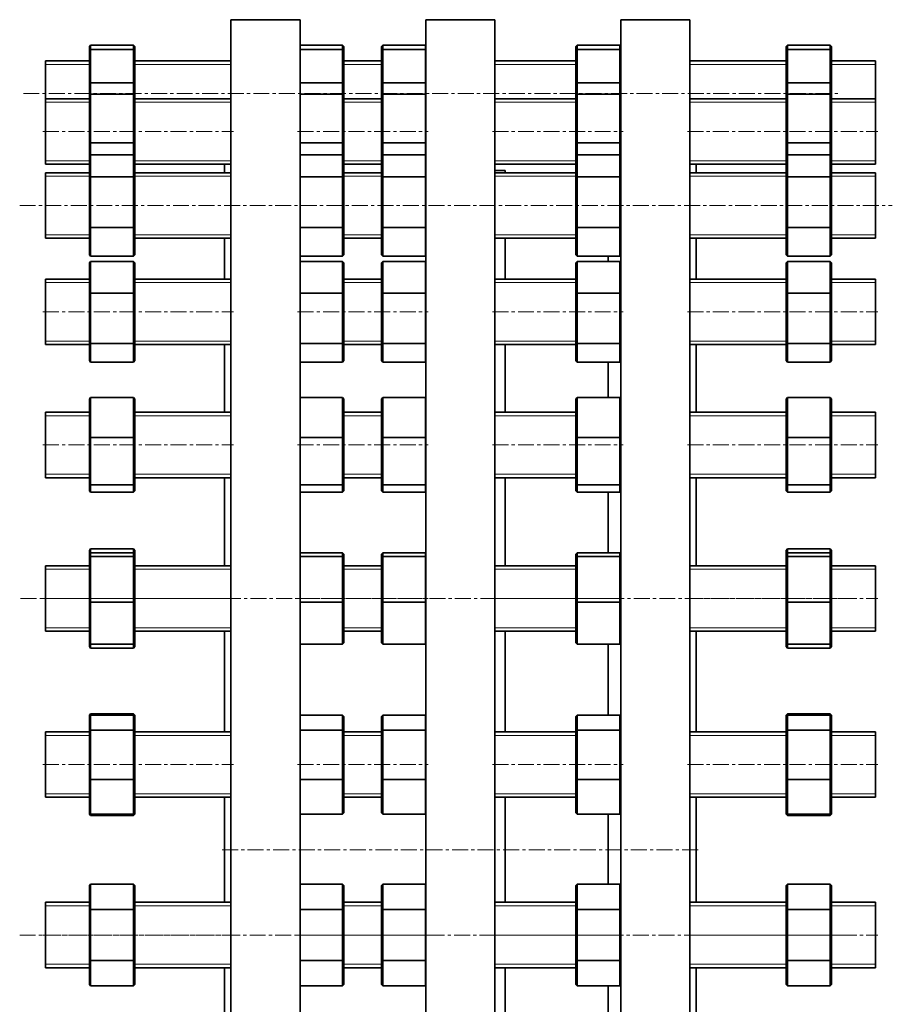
# Model space of a CAD drawing. Header units: millimetres. Extents: x -560 to 1663, y 1 to 1468.
# Tile 2 of 3: x -560 to 134, y 685 to 1468. Entities that reach past the tile are written whole.
import ezdxf

# ---------------------------------------------------------------- set-up
doc = ezdxf.new("R2010")
doc.units = ezdxf.units.MM
doc.linetypes.add('CENTERX2', pattern=[20.32, 12.7, -2.54, 2.54, -2.54])
doc.layers.add('NOTE', color=7, linetype='Continuous')

msp = doc.modelspace()

# ---------------------------------------------------------------- linework, layer by layer
at = {"color": 7, "linetype": 'Continuous', "lineweight": 35}
for p, q in [((-336.8, 1467.74), (-391.8, 1467.74)), ((-391.8, 807.74), (-391.8, 1467.74)), ((-336.8, 807.74), (-336.8, 1467.74)), ((-181.8, 1467.74), (-236.8, 1467.74)), ((-236.8, 807.74), (-236.8, 1467.74)), ((-181.8, 807.74), (-181.8, 1467.74)), ((-26.8, 1467.74), (-81.8, 1467.74)), ((-81.8, 807.74), (-81.8, 1467.74)), ((-26.8, 807.74), (-26.8, 1467.74)), ((-504.3, 1446.45), (-503.3, 1447.56)), ((-504.3, 1442.94), (-504.3, 1446.45)), ((-504.3, 1442.94), (-503.3, 1443.94)), ((-504.3, 1416.31), (-504.3, 1442.94)), ((-503.3, 1447.56), (-503.3, 1443.94)), ((-469.3, 1447.56), (-503.3, 1447.56)), ((-503.3, 1443.94), (-503.3, 1417.41)), ((-469.3, 1443.94), (-503.3, 1443.94)), ((-469.3, 1443.94), (-469.3, 1447.56)), ((-469.3, 1447.56), (-468.3, 1446.45)), ((-469.3, 1417.41), (-469.3, 1443.94)), ((-469.3, 1443.94), (-468.3, 1442.94)), ((-468.3, 1446.45), (-468.3, 1442.94)), ((-468.3, 1442.94), (-468.3, 1416.31)), ((-302.99, 1447.56), (-336.8, 1447.56)), ((-302.99, 1443.94), (-336.8, 1443.94)), ((-302.99, 1443.94), (-302.99, 1447.56)), ((-302.99, 1447.56), (-301.99, 1446.45)), ((-302.99, 1417.41), (-302.99, 1443.94)), ((-302.99, 1443.94), (-301.99, 1442.94)), ((-301.99, 1446.45), (-301.99, 1442.94)), ((-301.99, 1442.94), (-301.99, 1416.31)), ((-272.08, 1446.45), (-271.08, 1447.56)), ((-272.08, 1442.94), (-272.08, 1446.45)), ((-272.08, 1442.94), (-271.08, 1443.94)), ((-272.08, 1416.31), (-272.08, 1442.94)), ((-271.08, 1447.56), (-271.08, 1443.94)), ((-237.08, 1447.56), (-271.08, 1447.56)), ((-271.08, 1443.94), (-271.08, 1417.41)), ((-237.08, 1443.94), (-271.08, 1443.94)), ((-237.08, 1443.94), (-237.08, 1447.56)), ((-237.08, 1447.56), (-236.8, 1447.24)), ((-237.08, 1417.41), (-237.08, 1443.94)), ((-237.08, 1443.94), (-236.8, 1443.65)), ((-117.52, 1446.45), (-116.52, 1447.56)), ((-117.52, 1442.94), (-117.52, 1446.45)), ((-117.52, 1442.94), (-116.52, 1443.94)), ((-117.52, 1416.31), (-117.52, 1442.94)), ((-116.52, 1447.56), (-116.52, 1443.94)), ((-82.52, 1447.56), (-116.52, 1447.56)), ((-116.52, 1443.94), (-116.52, 1417.41)), ((-82.52, 1443.94), (-116.52, 1443.94)), ((-82.52, 1443.94), (-82.52, 1447.56)), ((-82.52, 1447.56), (-81.8, 1446.76)), ((-82.52, 1417.41), (-82.52, 1443.94)), ((-82.52, 1443.94), (-81.8, 1443.22)), ((49.7, 1446.45), (50.7, 1447.56)), ((49.7, 1442.94), (49.7, 1446.45)), ((49.7, 1442.94), (50.7, 1443.94)), ((49.7, 1416.31), (49.7, 1442.94)), ((50.7, 1447.56), (50.7, 1443.94)), ((84.7, 1447.56), (50.7, 1447.56)), ((50.7, 1443.94), (50.7, 1417.41)), ((84.7, 1443.94), (50.7, 1443.94)), ((84.7, 1443.94), (84.7, 1447.56)), ((84.7, 1447.56), (85.7, 1446.45)), ((84.7, 1417.41), (84.7, 1443.94)), ((84.7, 1443.94), (85.7, 1442.94)), ((85.7, 1446.45), (85.7, 1442.94)), ((85.7, 1442.94), (85.7, 1416.31)), ((-504.3, 1434.94), (-539.3, 1434.94)), ((-539.3, 1408.94), (-539.3, 1434.94)), ((-391.8, 1434.94), (-468.3, 1434.94)), ((-272.08, 1434.94), (-301.99, 1434.94)), ((-117.52, 1434.94), (-181.8, 1434.94)), ((49.7, 1434.94), (-26.8, 1434.94)), ((120.7, 1434.94), (85.7, 1434.94)), ((120.7, 1408.94), (120.7, 1434.94)), ((-504.3, 1416.31), (-503.3, 1417.41)), ((-503.3, 1417.41), (-503.3, 1408.42)), ((-469.3, 1417.41), (-503.3, 1417.41)), ((-469.3, 1408.42), (-469.3, 1417.41)), ((-469.3, 1417.41), (-468.3, 1416.31)), ((-302.99, 1417.41), (-336.8, 1417.41)), ((-302.99, 1408.42), (-302.99, 1417.41)), ((-302.99, 1417.41), (-301.99, 1416.31)), ((-272.08, 1416.31), (-271.08, 1417.41)), ((-271.08, 1417.41), (-271.08, 1408.42)), ((-237.08, 1417.41), (-271.08, 1417.41)), ((-237.08, 1408.42), (-237.08, 1417.41)), ((-237.08, 1417.41), (-236.8, 1417.1)), ((-117.52, 1416.31), (-116.52, 1417.41)), ((-116.52, 1417.41), (-116.52, 1408.42)), ((-82.52, 1417.41), (-116.52, 1417.41)), ((-82.52, 1408.42), (-82.52, 1417.41)), ((-82.52, 1417.41), (-81.8, 1416.61)), ((49.7, 1416.31), (50.7, 1417.41)), ((50.7, 1417.41), (50.7, 1408.42)), ((84.7, 1417.41), (50.7, 1417.41)), ((84.7, 1408.42), (84.7, 1417.41)), ((84.7, 1417.41), (85.7, 1416.31)), ((-504.3, 1407.57), (-504.3, 1416.31)), ((-468.3, 1416.31), (-468.3, 1407.57)), ((-301.99, 1416.31), (-301.99, 1407.57)), ((-272.08, 1407.57), (-272.08, 1416.31)), ((-117.52, 1407.57), (-117.52, 1416.31)), ((49.7, 1407.57), (49.7, 1416.31)), ((85.7, 1416.31), (85.7, 1407.57)), ((-539.3, 1404.79), (-539.3, 1408.94)), ((-504.3, 1404.79), (-539.3, 1404.79)), ((-539.3, 1373.01), (-539.3, 1404.79)), ((-504.3, 1407.57), (-503.3, 1408.42)), ((-504.3, 1370.06), (-504.3, 1407.57)), ((-503.3, 1408.42), (-503.3, 1369.8)), ((-469.3, 1408.42), (-503.3, 1408.42)), ((-469.3, 1369.8), (-469.3, 1408.42)), ((-469.3, 1408.42), (-468.3, 1407.57)), ((-468.3, 1407.57), (-468.3, 1370.06)), ((-391.8, 1404.79), (-468.3, 1404.79)), ((-302.99, 1408.42), (-336.8, 1408.42)), ((-302.99, 1369.8), (-302.99, 1408.42)), ((-302.99, 1408.42), (-301.99, 1407.57)), ((-301.99, 1407.57), (-301.99, 1370.06)), ((-272.08, 1404.79), (-301.99, 1404.79)), ((-272.08, 1407.57), (-271.08, 1408.42)), ((-272.08, 1370.06), (-272.08, 1407.57)), ((-271.08, 1408.42), (-271.08, 1369.8)), ((-237.08, 1408.42), (-271.08, 1408.42)), ((-237.08, 1369.8), (-237.08, 1408.42)), ((-237.08, 1408.42), (-236.8, 1408.18)), ((-117.52, 1404.79), (-181.8, 1404.79)), ((-117.52, 1407.57), (-116.52, 1408.42)), ((-117.52, 1370.06), (-117.52, 1407.57)), ((-116.52, 1408.42), (-116.52, 1369.8)), ((-82.52, 1408.42), (-116.52, 1408.42)), ((-82.52, 1369.8), (-82.52, 1408.42)), ((-82.52, 1408.42), (-81.8, 1407.81)), ((49.7, 1404.79), (-26.8, 1404.79)), ((49.7, 1407.57), (50.7, 1408.42)), ((49.7, 1370.06), (49.7, 1407.57)), ((50.7, 1408.42), (50.7, 1369.8)), ((84.7, 1408.42), (50.7, 1408.42)), ((84.7, 1369.8), (84.7, 1408.42)), ((84.7, 1408.42), (85.7, 1407.57)), ((85.7, 1407.57), (85.7, 1370.06)), ((120.7, 1404.79), (85.7, 1404.79)), ((120.7, 1404.79), (120.7, 1408.94)), ((120.7, 1373.01), (120.7, 1404.79)), ((-539.3, 1352.79), (-539.3, 1373.01)), ((-503.3, 1369.8), (-504.3, 1370.06)), ((-504.3, 1359.16), (-504.3, 1370.06)), ((-469.3, 1369.8), (-468.3, 1370.06)), ((-468.3, 1370.06), (-468.3, 1359.16)), ((-302.99, 1369.8), (-301.99, 1370.06)), ((-301.99, 1370.06), (-301.99, 1359.16)), ((-272.08, 1359.16), (-272.08, 1370.06)), ((-271.08, 1369.8), (-272.08, 1370.06)), ((-117.52, 1359.16), (-117.52, 1370.06)), ((-116.52, 1369.8), (-117.52, 1370.06)), ((-82.52, 1369.8), (-81.8, 1369.98)), ((49.7, 1359.16), (49.7, 1370.06)), ((50.7, 1369.8), (49.7, 1370.06)), ((84.7, 1369.8), (85.7, 1370.06)), ((85.7, 1370.06), (85.7, 1359.16)), ((120.7, 1352.79), (120.7, 1373.01)), ((-469.3, 1369.8), (-503.3, 1369.8)), ((-503.3, 1369.8), (-503.3, 1360.31)), ((-469.3, 1360.31), (-469.3, 1369.8)), ((-302.99, 1369.8), (-336.8, 1369.8)), ((-302.99, 1360.31), (-302.99, 1369.8)), ((-271.08, 1369.8), (-271.08, 1360.31)), ((-237.08, 1369.8), (-271.08, 1369.8)), ((-237.08, 1369.8), (-236.8, 1369.87)), ((-237.08, 1360.31), (-237.08, 1369.8)), ((-116.52, 1369.8), (-116.52, 1360.31)), ((-82.52, 1369.8), (-116.52, 1369.8)), ((-82.52, 1360.31), (-82.52, 1369.8)), ((84.7, 1369.8), (50.7, 1369.8)), ((50.7, 1369.8), (50.7, 1360.31)), ((84.7, 1360.31), (84.7, 1369.8)), ((-504.3, 1359.16), (-503.3, 1360.31)), ((-504.3, 1342.13), (-504.3, 1359.16)), ((-503.3, 1360.31), (-503.3, 1342.78)), ((-469.3, 1360.31), (-503.3, 1360.31)), ((-469.3, 1342.78), (-469.3, 1360.31)), ((-469.3, 1360.31), (-468.3, 1359.16)), ((-468.3, 1359.16), (-468.3, 1342.13)), ((-302.99, 1360.31), (-336.8, 1360.31)), ((-302.99, 1342.78), (-302.99, 1360.31)), ((-302.99, 1360.31), (-301.99, 1359.16)), ((-301.99, 1359.16), (-301.99, 1342.13)), ((-272.08, 1359.16), (-271.08, 1360.31)), ((-272.08, 1342.13), (-272.08, 1359.16)), ((-271.08, 1360.31), (-271.08, 1342.78)), ((-237.08, 1360.31), (-271.08, 1360.31)), ((-237.08, 1342.78), (-237.08, 1360.31)), ((-237.08, 1360.31), (-236.8, 1359.98)), ((-117.52, 1359.16), (-116.52, 1360.31)), ((-117.52, 1342.13), (-117.52, 1359.16)), ((-116.52, 1360.31), (-116.52, 1342.78)), ((-82.52, 1360.31), (-116.52, 1360.31)), ((-82.52, 1342.78), (-82.52, 1360.31)), ((-82.52, 1360.31), (-81.8, 1359.48)), ((49.7, 1359.16), (50.7, 1360.31)), ((49.7, 1342.13), (49.7, 1359.16)), ((50.7, 1360.31), (50.7, 1342.78)), ((84.7, 1360.31), (50.7, 1360.31)), ((84.7, 1342.78), (84.7, 1360.31)), ((84.7, 1360.31), (85.7, 1359.16)), ((85.7, 1359.16), (85.7, 1342.13)), ((-539.3, 1352.79), (-504.3, 1352.79)), ((-468.3, 1352.79), (-391.8, 1352.79)), ((-396.8, 1346.01), (-396.8, 1352.79)), ((-301.99, 1352.79), (-272.08, 1352.79)), ((-181.8, 1352.79), (-117.52, 1352.79)), ((-173.8, 1347.74), (-181.8, 1347.74)), ((-173.8, 1346.01), (-173.8, 1347.74)), ((-26.8, 1352.79), (49.7, 1352.79)), ((-21.8, 1346.01), (-21.8, 1352.79)), ((85.7, 1352.79), (120.7, 1352.79)), ((-504.3, 1346.01), (-539.3, 1346.01)), ((-539.3, 1308.73), (-539.3, 1346.01)), ((-504.3, 1342.13), (-503.3, 1342.78)), ((-504.3, 1302.98), (-504.3, 1342.13)), ((-503.3, 1342.78), (-503.3, 1302.47)), ((-469.3, 1342.78), (-503.3, 1342.78)), ((-469.3, 1302.47), (-469.3, 1342.78)), ((-469.3, 1342.78), (-468.3, 1342.13)), ((-391.8, 1346.01), (-468.3, 1346.01)), ((-468.3, 1342.13), (-468.3, 1302.98)), ((-302.99, 1342.78), (-336.8, 1342.78)), ((-302.99, 1302.47), (-302.99, 1342.78)), ((-302.99, 1342.78), (-301.99, 1342.13)), ((-272.08, 1346.01), (-301.99, 1346.01)), ((-301.99, 1342.13), (-301.99, 1302.98)), ((-272.08, 1342.13), (-271.08, 1342.78)), ((-272.08, 1302.98), (-272.08, 1342.13)), ((-271.08, 1342.78), (-271.08, 1302.47)), ((-237.08, 1342.78), (-271.08, 1342.78)), ((-237.08, 1302.47), (-237.08, 1342.78)), ((-237.08, 1342.78), (-236.8, 1342.59)), ((-117.52, 1346.01), (-181.8, 1346.01)), ((-117.52, 1342.13), (-116.52, 1342.78)), ((-117.52, 1302.98), (-117.52, 1342.13)), ((-116.52, 1342.78), (-116.52, 1302.47)), ((-82.52, 1342.78), (-116.52, 1342.78)), ((-82.52, 1302.47), (-82.52, 1342.78)), ((-82.52, 1342.78), (-81.8, 1342.31)), ((49.7, 1346.01), (-26.8, 1346.01)), ((49.7, 1342.13), (50.7, 1342.78)), ((49.7, 1302.98), (49.7, 1342.13)), ((50.7, 1342.78), (50.7, 1302.47)), ((84.7, 1342.78), (50.7, 1342.78)), ((84.7, 1302.47), (84.7, 1342.78)), ((84.7, 1342.78), (85.7, 1342.13)), ((120.7, 1346.01), (85.7, 1346.01)), ((85.7, 1342.13), (85.7, 1302.98)), ((120.7, 1308.73), (120.7, 1346.01)), ((-539.3, 1294.01), (-539.3, 1308.73)), ((120.7, 1294.01), (120.7, 1308.73)), ((-504.3, 1280.86), (-504.3, 1302.98)), ((-503.3, 1302.47), (-504.3, 1302.98)), ((-503.3, 1302.47), (-503.3, 1279.71)), ((-469.3, 1302.47), (-503.3, 1302.47)), ((-469.3, 1302.47), (-468.3, 1302.98)), ((-469.3, 1279.71), (-469.3, 1302.47)), ((-468.3, 1302.98), (-468.3, 1280.86)), ((-302.99, 1302.47), (-336.8, 1302.47)), ((-302.99, 1302.47), (-301.99, 1302.98)), ((-302.99, 1279.71), (-302.99, 1302.47)), ((-301.99, 1302.98), (-301.99, 1280.86)), ((-272.08, 1280.86), (-272.08, 1302.98)), ((-271.08, 1302.47), (-272.08, 1302.98)), ((-271.08, 1302.47), (-271.08, 1279.71)), ((-237.08, 1302.47), (-271.08, 1302.47)), ((-237.08, 1302.47), (-236.8, 1302.62)), ((-237.08, 1279.71), (-237.08, 1302.47)), ((-117.52, 1280.86), (-117.52, 1302.98)), ((-116.52, 1302.47), (-117.52, 1302.98)), ((-116.52, 1302.47), (-116.52, 1279.71)), ((-82.52, 1302.47), (-116.52, 1302.47)), ((-82.52, 1302.47), (-81.8, 1302.84)), ((-82.52, 1279.71), (-82.52, 1302.47)), ((49.7, 1280.86), (49.7, 1302.98)), ((50.7, 1302.47), (49.7, 1302.98)), ((50.7, 1302.47), (50.7, 1279.71)), ((84.7, 1302.47), (50.7, 1302.47)), ((84.7, 1302.47), (85.7, 1302.98)), ((84.7, 1279.71), (84.7, 1302.47)), ((85.7, 1302.98), (85.7, 1280.86)), ((-539.3, 1294.01), (-504.3, 1294.01)), ((-468.3, 1294.01), (-391.8, 1294.01)), ((-396.8, 1261.54), (-396.8, 1294.01)), ((-301.99, 1294.01), (-272.08, 1294.01)), ((-181.8, 1294.01), (-117.52, 1294.01)), ((-173.8, 1261.54), (-173.8, 1294.01)), ((-26.8, 1294.01), (49.7, 1294.01)), ((-21.8, 1261.54), (-21.8, 1294.01)), ((85.7, 1294.01), (120.7, 1294.01)), ((-503.3, 1279.71), (-504.3, 1280.86)), ((-469.3, 1279.71), (-503.3, 1279.71)), ((-468.3, 1280.86), (-469.3, 1279.71)), ((-302.99, 1279.71), (-336.8, 1279.71)), ((-301.99, 1280.86), (-302.99, 1279.71)), ((-271.08, 1279.71), (-272.08, 1280.86)), ((-237.08, 1279.71), (-271.08, 1279.71)), ((-236.8, 1280.04), (-237.08, 1279.71)), ((-116.52, 1279.71), (-117.52, 1280.86)), ((-82.52, 1279.71), (-116.52, 1279.71)), ((-91.8, 1275.5), (-91.8, 1279.71)), ((-81.8, 1280.54), (-82.52, 1279.71)), ((50.7, 1279.71), (49.7, 1280.86)), ((84.7, 1279.71), (50.7, 1279.71)), ((85.7, 1280.86), (84.7, 1279.71)), ((-504.3, 1274.36), (-503.3, 1275.5)), ((-504.3, 1249.88), (-504.3, 1274.36)), ((-503.3, 1275.5), (-503.3, 1250.31)), ((-469.3, 1275.5), (-503.3, 1275.5)), ((-469.3, 1250.31), (-469.3, 1275.5)), ((-469.3, 1275.5), (-468.3, 1274.36)), ((-468.3, 1274.36), (-468.3, 1249.88)), ((-302.99, 1275.5), (-336.8, 1275.5)), ((-302.99, 1250.31), (-302.99, 1275.5)), ((-302.99, 1275.5), (-301.99, 1274.36)), ((-301.99, 1274.36), (-301.99, 1249.88)), ((-272.08, 1274.36), (-271.08, 1275.5)), ((-272.08, 1249.88), (-272.08, 1274.36)), ((-271.08, 1275.5), (-271.08, 1250.31)), ((-237.08, 1275.5), (-271.08, 1275.5)), ((-237.08, 1250.31), (-237.08, 1275.5)), ((-237.08, 1275.5), (-236.8, 1275.18)), ((-117.52, 1274.36), (-116.52, 1275.5)), ((-117.52, 1249.88), (-117.52, 1274.36)), ((-116.52, 1275.5), (-116.52, 1250.31)), ((-82.52, 1275.5), (-116.52, 1275.5)), ((-82.52, 1250.31), (-82.52, 1275.5)), ((-82.52, 1275.5), (-81.8, 1274.68)), ((49.7, 1274.36), (50.7, 1275.5)), ((49.7, 1249.88), (49.7, 1274.36)), ((50.7, 1275.5), (50.7, 1250.31)), ((84.7, 1275.5), (50.7, 1275.5)), ((84.7, 1250.31), (84.7, 1275.5)), ((84.7, 1275.5), (85.7, 1274.36)), ((85.7, 1274.36), (85.7, 1249.88)), ((-504.3, 1261.54), (-539.3, 1261.54)), ((-539.3, 1219.33), (-539.3, 1261.54)), ((-391.8, 1261.54), (-468.3, 1261.54)), ((-272.08, 1261.54), (-301.99, 1261.54)), ((-117.52, 1261.54), (-181.8, 1261.54)), ((49.7, 1261.54), (-26.8, 1261.54)), ((120.7, 1261.54), (85.7, 1261.54)), ((120.7, 1219.33), (120.7, 1261.54)), ((-504.3, 1249.88), (-503.3, 1250.31)), ((-504.3, 1211.06), (-504.3, 1249.88)), ((-503.3, 1250.31), (-503.3, 1210.34)), ((-469.3, 1250.31), (-503.3, 1250.31)), ((-469.3, 1250.31), (-468.3, 1249.88)), ((-469.3, 1210.34), (-469.3, 1250.31)), ((-468.3, 1249.88), (-468.3, 1211.06)), ((-302.99, 1250.31), (-336.8, 1250.31)), ((-302.99, 1210.34), (-302.99, 1250.31)), ((-302.99, 1250.31), (-301.99, 1249.88)), ((-301.99, 1249.88), (-301.99, 1211.06)), ((-272.08, 1249.88), (-271.08, 1250.31)), ((-272.08, 1211.06), (-272.08, 1249.88)), ((-271.08, 1250.31), (-271.08, 1210.34)), ((-237.08, 1250.31), (-271.08, 1250.31)), ((-237.08, 1210.34), (-237.08, 1250.31)), ((-237.08, 1250.31), (-236.8, 1250.19)), ((-117.52, 1249.88), (-116.52, 1250.31)), ((-117.52, 1211.06), (-117.52, 1249.88)), ((-116.52, 1250.31), (-116.52, 1210.34)), ((-82.52, 1250.31), (-116.52, 1250.31)), ((-82.52, 1210.34), (-82.52, 1250.31)), ((-82.52, 1250.31), (-81.8, 1250)), ((49.7, 1249.88), (50.7, 1250.31)), ((49.7, 1211.06), (49.7, 1249.88)), ((50.7, 1250.31), (50.7, 1210.34)), ((84.7, 1250.31), (50.7, 1250.31)), ((84.7, 1210.34), (84.7, 1250.31)), ((84.7, 1250.31), (85.7, 1249.88)), ((85.7, 1249.88), (85.7, 1211.06)), ((-539.3, 1209.54), (-539.3, 1219.33)), ((120.7, 1209.54), (120.7, 1219.33)), ((-539.3, 1209.54), (-504.3, 1209.54)), ((-503.3, 1210.34), (-504.3, 1211.06)), ((-504.3, 1196.72), (-504.3, 1211.06)), ((-469.3, 1210.34), (-503.3, 1210.34)), ((-503.3, 1210.34), (-503.3, 1195.58)), ((-469.3, 1210.34), (-468.3, 1211.06)), ((-469.3, 1195.58), (-469.3, 1210.34)), ((-468.3, 1211.06), (-468.3, 1196.72)), ((-468.3, 1209.54), (-391.8, 1209.54)), ((-396.8, 1155.62), (-396.8, 1209.54)), ((-302.99, 1210.34), (-336.8, 1210.34)), ((-302.99, 1210.34), (-301.99, 1211.06)), ((-302.99, 1195.58), (-302.99, 1210.34)), ((-301.99, 1211.06), (-301.99, 1196.72)), ((-301.99, 1209.54), (-272.08, 1209.54)), ((-271.08, 1210.34), (-272.08, 1211.06)), ((-272.08, 1196.72), (-272.08, 1211.06)), ((-237.08, 1210.34), (-271.08, 1210.34)), ((-271.08, 1210.34), (-271.08, 1195.58)), ((-237.08, 1210.34), (-236.8, 1210.55)), ((-237.08, 1195.58), (-237.08, 1210.34)), ((-181.8, 1209.54), (-117.52, 1209.54)), ((-173.8, 1155.62), (-173.8, 1209.54)), ((-116.52, 1210.34), (-117.52, 1211.06)), ((-117.52, 1196.72), (-117.52, 1211.06)), ((-82.52, 1210.34), (-116.52, 1210.34)), ((-116.52, 1210.34), (-116.52, 1195.58)), ((-82.52, 1210.34), (-81.8, 1210.86)), ((-82.52, 1195.58), (-82.52, 1210.34)), ((-26.8, 1209.54), (49.7, 1209.54)), ((-21.8, 1155.62), (-21.8, 1209.54)), ((50.7, 1210.34), (49.7, 1211.06)), ((49.7, 1196.72), (49.7, 1211.06)), ((84.7, 1210.34), (50.7, 1210.34)), ((50.7, 1210.34), (50.7, 1195.58)), ((84.7, 1210.34), (85.7, 1211.06)), ((84.7, 1195.58), (84.7, 1210.34)), ((85.7, 1211.06), (85.7, 1196.72)), ((85.7, 1209.54), (120.7, 1209.54)), ((-503.3, 1195.58), (-504.3, 1196.72)), ((-469.3, 1195.58), (-503.3, 1195.58)), ((-468.3, 1196.72), (-469.3, 1195.58)), ((-302.99, 1195.58), (-336.8, 1195.58)), ((-301.99, 1196.72), (-302.99, 1195.58)), ((-271.08, 1195.58), (-272.08, 1196.72)), ((-237.08, 1195.58), (-271.08, 1195.58)), ((-236.8, 1195.9), (-237.08, 1195.58)), ((-116.52, 1195.58), (-117.52, 1196.72)), ((-82.52, 1195.58), (-116.52, 1195.58)), ((-91.8, 1167.24), (-91.8, 1195.58)), ((-81.8, 1196.4), (-82.52, 1195.58)), ((50.7, 1195.58), (49.7, 1196.72)), ((84.7, 1195.58), (50.7, 1195.58)), ((85.7, 1196.72), (84.7, 1195.58)), ((-504.3, 1166.17), (-503.3, 1167.24)), ((-503.3, 1167.24), (-503.3, 1135.64)), ((-469.3, 1167.24), (-503.3, 1167.24)), ((-469.3, 1135.64), (-469.3, 1167.24)), ((-469.3, 1167.24), (-468.3, 1166.17)), ((-302.99, 1167.24), (-336.8, 1167.24)), ((-302.99, 1135.64), (-302.99, 1167.24)), ((-302.99, 1167.24), (-301.99, 1166.17)), ((-272.08, 1166.17), (-271.08, 1167.24)), ((-271.08, 1167.24), (-271.08, 1135.64)), ((-237.08, 1167.24), (-271.08, 1167.24)), ((-237.08, 1135.64), (-237.08, 1167.24)), ((-237.08, 1167.24), (-236.8, 1166.94)), ((-117.52, 1166.17), (-116.52, 1167.24)), ((-116.52, 1167.24), (-116.52, 1135.64)), ((-82.52, 1167.24), (-116.52, 1167.24)), ((-82.52, 1135.64), (-82.52, 1167.24)), ((-82.52, 1167.24), (-81.8, 1166.47)), ((49.7, 1166.17), (50.7, 1167.24)), ((50.7, 1167.24), (50.7, 1135.64)), ((84.7, 1167.24), (50.7, 1167.24)), ((84.7, 1135.64), (84.7, 1167.24)), ((84.7, 1167.24), (85.7, 1166.17)), ((-504.3, 1135.47), (-504.3, 1166.17)), ((-468.3, 1166.17), (-468.3, 1135.47)), ((-301.99, 1166.17), (-301.99, 1135.47)), ((-272.08, 1135.47), (-272.08, 1166.17)), ((-117.52, 1135.47), (-117.52, 1166.17)), ((49.7, 1135.47), (49.7, 1166.17)), ((85.7, 1166.17), (85.7, 1135.47)), ((-504.3, 1155.62), (-539.3, 1155.62)), ((-539.3, 1109.29), (-539.3, 1155.62)), ((-391.8, 1155.62), (-468.3, 1155.62)), ((-272.08, 1155.62), (-301.99, 1155.62)), ((-117.52, 1155.62), (-181.8, 1155.62)), ((49.7, 1155.62), (-26.8, 1155.62)), ((120.7, 1155.62), (85.7, 1155.62)), ((120.7, 1109.29), (120.7, 1155.62)), ((-504.3, 1135.47), (-503.3, 1135.64)), ((-504.3, 1098.93), (-504.3, 1135.47)), ((-503.3, 1135.64), (-503.3, 1098.02)), ((-469.3, 1135.64), (-503.3, 1135.64)), ((-469.3, 1098.02), (-469.3, 1135.64)), ((-469.3, 1135.64), (-468.3, 1135.47)), ((-468.3, 1135.47), (-468.3, 1098.93)), ((-302.99, 1135.64), (-336.8, 1135.64)), ((-302.99, 1135.64), (-301.99, 1135.47)), ((-302.99, 1098.02), (-302.99, 1135.64)), ((-301.99, 1135.47), (-301.99, 1098.93)), ((-272.08, 1135.47), (-271.08, 1135.64)), ((-272.08, 1098.93), (-272.08, 1135.47)), ((-271.08, 1135.64), (-271.08, 1098.02)), ((-237.08, 1135.64), (-271.08, 1135.64)), ((-237.08, 1098.02), (-237.08, 1135.64)), ((-237.08, 1135.64), (-236.8, 1135.6)), ((-117.52, 1135.47), (-116.52, 1135.64)), ((-117.52, 1098.93), (-117.52, 1135.47)), ((-116.52, 1135.64), (-116.52, 1098.02)), ((-82.52, 1135.64), (-116.52, 1135.64)), ((-82.52, 1098.02), (-82.52, 1135.64)), ((-82.52, 1135.64), (-81.8, 1135.52)), ((49.7, 1135.47), (50.7, 1135.64)), ((49.7, 1098.93), (49.7, 1135.47)), ((50.7, 1135.64), (50.7, 1098.02)), ((84.7, 1135.64), (50.7, 1135.64)), ((84.7, 1135.64), (85.7, 1135.47)), ((84.7, 1098.02), (84.7, 1135.64)), ((85.7, 1135.47), (85.7, 1098.93)), ((-539.3, 1103.62), (-539.3, 1109.29)), ((120.7, 1103.62), (120.7, 1109.29)), ((-539.3, 1103.62), (-504.3, 1103.62)), ((-503.3, 1098.02), (-504.3, 1098.93)), ((-504.3, 1093.08), (-504.3, 1098.93)), ((-469.3, 1098.02), (-503.3, 1098.02)), ((-503.3, 1098.02), (-503.3, 1092)), ((-469.3, 1098.02), (-468.3, 1098.93)), ((-469.3, 1092), (-469.3, 1098.02)), ((-468.3, 1103.62), (-391.8, 1103.62)), ((-468.3, 1098.93), (-468.3, 1093.08)), ((-396.8, 1033.56), (-396.8, 1103.62)), ((-302.99, 1098.02), (-336.8, 1098.02)), ((-302.99, 1098.02), (-301.99, 1098.93)), ((-302.99, 1092), (-302.99, 1098.02)), ((-301.99, 1103.62), (-272.08, 1103.62)), ((-301.99, 1098.93), (-301.99, 1093.08)), ((-271.08, 1098.02), (-272.08, 1098.93)), ((-272.08, 1093.08), (-272.08, 1098.93)), ((-237.08, 1098.02), (-271.08, 1098.02)), ((-271.08, 1098.02), (-271.08, 1092)), ((-237.08, 1098.02), (-236.8, 1098.28)), ((-237.08, 1092), (-237.08, 1098.02)), ((-181.8, 1103.62), (-117.52, 1103.62)), ((-173.8, 1033.56), (-173.8, 1103.62)), ((-116.52, 1098.02), (-117.52, 1098.93)), ((-117.52, 1093.08), (-117.52, 1098.93)), ((-82.52, 1098.02), (-116.52, 1098.02)), ((-116.52, 1098.02), (-116.52, 1092)), ((-82.52, 1098.02), (-81.8, 1098.68)), ((-82.52, 1092), (-82.52, 1098.02)), ((-26.8, 1103.62), (49.7, 1103.62)), ((-21.8, 1033.56), (-21.8, 1103.62)), ((50.7, 1098.02), (49.7, 1098.93)), ((49.7, 1093.08), (49.7, 1098.93)), ((84.7, 1098.02), (50.7, 1098.02)), ((50.7, 1098.02), (50.7, 1092)), ((84.7, 1098.02), (85.7, 1098.93)), ((84.7, 1092), (84.7, 1098.02)), ((85.7, 1103.62), (120.7, 1103.62)), ((85.7, 1098.93), (85.7, 1093.08)), ((-503.3, 1092), (-504.3, 1093.08)), ((-469.3, 1092), (-503.3, 1092)), ((-468.3, 1093.08), (-469.3, 1092)), ((-302.99, 1092), (-336.8, 1092)), ((-301.99, 1093.08), (-302.99, 1092)), ((-271.08, 1092), (-272.08, 1093.08)), ((-237.08, 1092), (-271.08, 1092)), ((-236.8, 1092.31), (-237.08, 1092)), ((-116.52, 1092), (-117.52, 1093.08)), ((-82.52, 1092), (-116.52, 1092)), ((-91.8, 1043.97), (-91.8, 1092)), ((-81.8, 1092.78), (-82.52, 1092)), ((50.7, 1092), (49.7, 1093.08)), ((84.7, 1092), (50.7, 1092)), ((85.7, 1093.08), (84.7, 1092)), ((-503.3, 1046.96), (-504.3, 1045.84)), ((-504.3, 1042.93), (-504.3, 1045.84)), ((-504.3, 1042.93), (-503.3, 1043.97)), ((-504.3, 1040), (-504.3, 1042.93)), ((-503.3, 1046.96), (-503.3, 1043.97)), ((-469.3, 1046.96), (-503.3, 1046.96)), ((-503.3, 1043.97), (-503.3, 1040.95)), ((-469.3, 1043.97), (-503.3, 1043.97)), ((-469.3, 1043.97), (-469.3, 1046.96)), ((-469.3, 1046.96), (-468.3, 1045.84)), ((-469.3, 1040.95), (-469.3, 1043.97)), ((-468.3, 1042.93), (-469.3, 1043.97)), ((-468.3, 1045.84), (-468.3, 1042.93)), ((-468.3, 1042.93), (-468.3, 1040)), ((-302.99, 1043.97), (-336.8, 1043.97)), ((-302.99, 1040.95), (-302.99, 1043.97)), ((-301.99, 1042.93), (-302.99, 1043.97)), ((-301.99, 1042.93), (-301.99, 1040)), ((-272.08, 1042.93), (-271.08, 1043.97)), ((-272.08, 1040), (-272.08, 1042.93)), ((-271.08, 1043.97), (-271.08, 1040.95)), ((-237.08, 1043.97), (-271.08, 1043.97)), ((-237.08, 1040.95), (-237.08, 1043.97)), ((-236.8, 1043.68), (-237.08, 1043.97)), ((-117.52, 1042.93), (-116.52, 1043.97)), ((-117.52, 1040), (-117.52, 1042.93)), ((-116.52, 1043.97), (-116.52, 1040.95)), ((-82.52, 1043.97), (-116.52, 1043.97)), ((-82.52, 1040.95), (-82.52, 1043.97)), ((-81.8, 1043.22), (-82.52, 1043.97)), ((50.7, 1046.96), (49.7, 1045.84)), ((49.7, 1042.93), (49.7, 1045.84)), ((49.7, 1042.93), (50.7, 1043.97)), ((49.7, 1040), (49.7, 1042.93)), ((50.7, 1046.96), (50.7, 1043.97)), ((84.7, 1046.96), (50.7, 1046.96)), ((50.7, 1043.97), (50.7, 1040.95)), ((84.7, 1043.97), (50.7, 1043.97)), ((84.7, 1043.97), (84.7, 1046.96)), ((84.7, 1046.96), (85.7, 1045.84)), ((84.7, 1040.95), (84.7, 1043.97)), ((85.7, 1042.93), (84.7, 1043.97)), ((85.7, 1045.84), (85.7, 1042.93)), ((85.7, 1042.93), (85.7, 1040)), ((-504.3, 1033.56), (-539.3, 1033.56)), ((-539.3, 984.14), (-539.3, 1033.56)), ((-504.3, 1040), (-503.3, 1040.95)), ((-504.3, 1004.63), (-504.3, 1040)), ((-503.3, 1040.95), (-503.3, 1004.54)), ((-469.3, 1040.95), (-503.3, 1040.95)), ((-469.3, 1004.54), (-469.3, 1040.95)), ((-469.3, 1040.95), (-468.3, 1040)), ((-468.3, 1040), (-468.3, 1004.63)), ((-391.8, 1033.56), (-468.3, 1033.56)), ((-302.99, 1040.95), (-336.8, 1040.95)), ((-302.99, 1004.54), (-302.99, 1040.95)), ((-302.99, 1040.95), (-301.99, 1040)), ((-301.99, 1040), (-301.99, 1004.63)), ((-272.08, 1033.56), (-301.99, 1033.56)), ((-272.08, 1040), (-271.08, 1040.95)), ((-272.08, 1004.63), (-272.08, 1040)), ((-271.08, 1040.95), (-271.08, 1004.54)), ((-237.08, 1040.95), (-271.08, 1040.95)), ((-237.08, 1004.54), (-237.08, 1040.95)), ((-237.08, 1040.95), (-236.8, 1040.68)), ((-117.52, 1033.56), (-181.8, 1033.56)), ((-117.52, 1040), (-116.52, 1040.95)), ((-117.52, 1004.63), (-117.52, 1040)), ((-116.52, 1040.95), (-116.52, 1004.54)), ((-82.52, 1040.95), (-116.52, 1040.95)), ((-82.52, 1004.54), (-82.52, 1040.95)), ((-82.52, 1040.95), (-81.8, 1040.26)), ((49.7, 1033.56), (-26.8, 1033.56)), ((49.7, 1040), (50.7, 1040.95)), ((49.7, 1004.63), (49.7, 1040)), ((50.7, 1040.95), (50.7, 1004.54)), ((84.7, 1040.95), (50.7, 1040.95)), ((84.7, 1004.54), (84.7, 1040.95)), ((84.7, 1040.95), (85.7, 1040)), ((85.7, 1040), (85.7, 1004.63)), ((120.7, 1033.56), (85.7, 1033.56)), ((120.7, 984.14), (120.7, 1033.56)), ((-504.3, 972.19), (-504.3, 1004.63)), ((-504.3, 1004.63), (-503.3, 1004.54)), ((-503.3, 1004.54), (-503.3, 971.15)), ((-469.3, 1004.54), (-503.3, 1004.54)), ((-469.3, 1004.54), (-468.3, 1004.63)), ((-469.3, 971.15), (-469.3, 1004.54)), ((-468.3, 1004.63), (-468.3, 972.19)), ((-302.99, 1004.54), (-336.8, 1004.54)), ((-302.99, 1004.54), (-301.99, 1004.63)), ((-302.99, 971.15), (-302.99, 1004.54)), ((-301.99, 1004.63), (-301.99, 972.19)), ((-272.08, 1004.63), (-271.08, 1004.54)), ((-272.08, 972.19), (-272.08, 1004.63)), ((-271.08, 1004.54), (-271.08, 971.15)), ((-237.08, 1004.54), (-271.08, 1004.54)), ((-237.08, 1004.54), (-236.8, 1004.57)), ((-237.08, 971.15), (-237.08, 1004.54)), ((-117.52, 1004.63), (-116.52, 1004.54)), ((-117.52, 972.19), (-117.52, 1004.63)), ((-82.52, 1004.54), (-116.52, 1004.54)), ((-116.52, 1004.54), (-116.52, 971.15)), ((-82.52, 1004.54), (-81.8, 1004.6)), ((-82.52, 971.15), (-82.52, 1004.54)), ((49.7, 1004.63), (50.7, 1004.54)), ((49.7, 972.19), (49.7, 1004.63)), ((50.7, 1004.54), (50.7, 971.15)), ((84.7, 1004.54), (50.7, 1004.54)), ((84.7, 1004.54), (85.7, 1004.63)), ((84.7, 971.15), (84.7, 1004.54)), ((85.7, 1004.63), (85.7, 972.19)), ((-539.3, 981.56), (-539.3, 984.14)), ((-539.3, 981.56), (-504.3, 981.56)), ((-468.3, 981.56), (-391.8, 981.56)), ((-396.8, 901.48), (-396.8, 981.56)), ((-301.99, 981.56), (-272.08, 981.56)), ((-181.8, 981.56), (-117.52, 981.56)), ((-173.8, 901.48), (-173.8, 981.56)), ((-26.8, 981.56), (49.7, 981.56)), ((-21.8, 901.48), (-21.8, 981.56)), ((85.7, 981.56), (120.7, 981.56)), ((120.7, 981.56), (120.7, 984.14)), ((-504.3, 969.29), (-504.3, 972.19)), ((-503.3, 971.15), (-504.3, 972.19)), ((-503.3, 971.15), (-503.3, 968.16)), ((-469.3, 971.15), (-503.3, 971.15)), ((-469.3, 971.15), (-468.3, 972.19)), ((-469.3, 968.16), (-469.3, 971.15)), ((-468.3, 972.19), (-468.3, 969.29)), ((-302.99, 971.15), (-336.8, 971.15)), ((-302.99, 971.15), (-301.99, 972.19)), ((-271.08, 971.15), (-272.08, 972.19)), ((-237.08, 971.15), (-271.08, 971.15)), ((-237.08, 971.15), (-236.8, 971.45)), ((-116.52, 971.15), (-117.52, 972.19)), ((-82.52, 971.15), (-116.52, 971.15)), ((-91.8, 914.88), (-91.8, 971.15)), ((-82.52, 971.15), (-81.8, 971.9)), ((49.7, 969.29), (49.7, 972.19)), ((50.7, 971.15), (49.7, 972.19)), ((50.7, 971.15), (50.7, 968.16)), ((84.7, 971.15), (50.7, 971.15)), ((84.7, 971.15), (85.7, 972.19)), ((84.7, 968.16), (84.7, 971.15)), ((85.7, 972.19), (85.7, 969.29)), ((-504.3, 969.29), (-503.3, 968.16)), ((-469.3, 968.16), (-503.3, 968.16)), ((-468.3, 969.29), (-469.3, 968.16)), ((49.7, 969.29), (50.7, 968.16)), ((84.7, 968.16), (50.7, 968.16)), ((85.7, 969.29), (84.7, 968.16)), ((-503.3, 915.89), (-504.3, 914.74)), ((-504.3, 913.76), (-503.3, 914.88)), ((-504.3, 913.76), (-504.3, 914.74)), ((-504.3, 902.18), (-504.3, 913.76)), ((-503.3, 915.89), (-503.3, 914.88)), ((-469.3, 915.89), (-503.3, 915.89)), ((-503.3, 914.88), (-503.3, 902.97)), ((-469.3, 914.88), (-503.3, 914.88)), ((-469.3, 914.88), (-469.3, 915.89)), ((-469.3, 915.89), (-468.3, 914.74)), ((-469.3, 902.97), (-469.3, 914.88)), ((-468.3, 913.76), (-469.3, 914.88)), ((-468.3, 914.74), (-468.3, 913.76)), ((-468.3, 913.76), (-468.3, 902.18)), ((-302.99, 914.88), (-336.8, 914.88)), ((-302.99, 902.97), (-302.99, 914.88)), ((-301.99, 913.76), (-302.99, 914.88)), ((-301.99, 913.76), (-301.99, 902.18)), ((-272.08, 913.76), (-271.08, 914.88)), ((-272.08, 902.18), (-272.08, 913.76)), ((-271.08, 914.88), (-271.08, 902.97)), ((-237.08, 914.88), (-271.08, 914.88)), ((-237.08, 902.97), (-237.08, 914.88)), ((-236.8, 914.56), (-237.08, 914.88)), ((-117.52, 913.76), (-116.52, 914.88)), ((-117.52, 902.18), (-117.52, 913.76)), ((-116.52, 914.88), (-116.52, 902.97)), ((-82.52, 914.88), (-116.52, 914.88)), ((-82.52, 902.97), (-82.52, 914.88)), ((-81.8, 914.07), (-82.52, 914.88)), ((50.7, 915.89), (49.7, 914.74)), ((49.7, 913.76), (50.7, 914.88)), ((49.7, 913.76), (49.7, 914.74)), ((49.7, 902.18), (49.7, 913.76)), ((50.7, 915.89), (50.7, 914.88)), ((84.7, 915.89), (50.7, 915.89)), ((50.7, 914.88), (50.7, 902.97)), ((84.7, 914.88), (50.7, 914.88)), ((84.7, 914.88), (84.7, 915.89)), ((84.7, 915.89), (85.7, 914.74)), ((84.7, 902.97), (84.7, 914.88)), ((85.7, 913.76), (84.7, 914.88)), ((85.7, 914.74), (85.7, 913.76)), ((85.7, 913.76), (85.7, 902.18)), ((-504.3, 901.48), (-539.3, 901.48)), ((-539.3, 850.13), (-539.3, 901.48)), ((-504.3, 902.18), (-503.3, 902.97)), ((-504.3, 863.91), (-504.3, 902.18)), ((-503.3, 902.97), (-503.3, 863.57)), ((-469.3, 902.97), (-503.3, 902.97)), ((-469.3, 863.57), (-469.3, 902.97)), ((-469.3, 902.97), (-468.3, 902.18)), ((-468.3, 902.18), (-468.3, 863.91)), ((-391.8, 901.48), (-468.3, 901.48)), ((-302.99, 902.97), (-336.8, 902.97)), ((-302.99, 863.57), (-302.99, 902.97)), ((-302.99, 902.97), (-301.99, 902.18)), ((-301.99, 902.18), (-301.99, 863.91)), ((-272.08, 901.48), (-301.99, 901.48)), ((-272.08, 902.18), (-271.08, 902.97)), ((-272.08, 863.91), (-272.08, 902.18)), ((-271.08, 902.97), (-271.08, 863.57)), ((-237.08, 902.97), (-271.08, 902.97)), ((-237.08, 863.57), (-237.08, 902.97)), ((-237.08, 902.97), (-236.8, 902.75)), ((-117.52, 901.48), (-181.8, 901.48)), ((-117.52, 902.18), (-116.52, 902.97)), ((-117.52, 863.91), (-117.52, 902.18)), ((-116.52, 902.97), (-116.52, 863.57)), ((-82.52, 902.97), (-116.52, 902.97)), ((-82.52, 863.57), (-82.52, 902.97)), ((-82.52, 902.97), (-81.8, 902.4)), ((49.7, 901.48), (-26.8, 901.48)), ((49.7, 902.18), (50.7, 902.97)), ((49.7, 863.91), (49.7, 902.18)), ((50.7, 902.97), (50.7, 863.57)), ((84.7, 902.97), (50.7, 902.97)), ((84.7, 863.57), (84.7, 902.97)), ((84.7, 902.97), (85.7, 902.18)), ((85.7, 902.18), (85.7, 863.91)), ((120.7, 901.48), (85.7, 901.48)), ((120.7, 850.13), (120.7, 901.48)), ((-504.3, 837.2), (-504.3, 863.91)), ((-504.3, 863.91), (-503.3, 863.57)), ((-469.3, 863.57), (-503.3, 863.57)), ((-503.3, 863.57), (-503.3, 836.08)), ((-469.3, 863.57), (-468.3, 863.91)), ((-469.3, 836.08), (-469.3, 863.57)), ((-468.3, 863.91), (-468.3, 837.2)), ((-302.99, 863.57), (-336.8, 863.57)), ((-302.99, 863.57), (-301.99, 863.91)), ((-302.99, 836.08), (-302.99, 863.57)), ((-301.99, 863.91), (-301.99, 837.2)), ((-272.08, 837.2), (-272.08, 863.91)), ((-272.08, 863.91), (-271.08, 863.57)), ((-271.08, 863.57), (-271.08, 836.08)), ((-237.08, 863.57), (-271.08, 863.57)), ((-237.08, 863.57), (-236.8, 863.67)), ((-237.08, 836.08), (-237.08, 863.57)), ((-117.52, 837.2), (-117.52, 863.91)), ((-117.52, 863.91), (-116.52, 863.57)), ((-82.52, 863.57), (-116.52, 863.57)), ((-116.52, 863.57), (-116.52, 836.08)), ((-82.52, 863.57), (-81.8, 863.81)), ((-82.52, 836.08), (-82.52, 863.57)), ((49.7, 863.91), (50.7, 863.57)), ((49.7, 837.2), (49.7, 863.91)), ((50.7, 863.57), (50.7, 836.08)), ((84.7, 863.57), (50.7, 863.57)), ((84.7, 863.57), (85.7, 863.91)), ((84.7, 836.08), (84.7, 863.57)), ((85.7, 863.91), (85.7, 837.2)), ((-539.3, 849.48), (-539.3, 850.13)), ((-539.3, 849.48), (-504.3, 849.48)), ((-468.3, 849.48), (-391.8, 849.48)), ((-396.8, 807.74), (-396.8, 849.48)), ((-301.99, 849.48), (-272.08, 849.48)), ((-181.8, 849.48), (-117.52, 849.48)), ((-173.8, 807.74), (-173.8, 849.48)), ((-26.8, 849.48), (49.7, 849.48)), ((-21.8, 807.74), (-21.8, 849.48)), ((85.7, 849.48), (120.7, 849.48)), ((120.7, 849.48), (120.7, 850.13)), ((-504.3, 836.22), (-504.3, 837.2)), ((-503.3, 836.08), (-504.3, 837.2)), ((-504.3, 836.22), (-503.3, 835.07)), ((-503.3, 836.08), (-503.3, 835.07)), ((-469.3, 836.08), (-503.3, 836.08)), ((-469.3, 835.07), (-503.3, 835.07)), ((-469.3, 836.08), (-468.3, 837.2)), ((-468.3, 836.22), (-469.3, 835.07)), ((-469.3, 835.07), (-469.3, 836.08)), ((-468.3, 837.2), (-468.3, 836.22)), ((-302.99, 836.08), (-336.8, 836.08)), ((-302.99, 836.08), (-301.99, 837.2)), ((-271.08, 836.08), (-272.08, 837.2)), ((-237.08, 836.08), (-271.08, 836.08)), ((-237.08, 836.08), (-236.8, 836.4)), ((-116.52, 836.08), (-117.52, 837.2)), ((-82.52, 836.08), (-116.52, 836.08)), ((-91.8, 807.74), (-91.8, 836.08)), ((-82.52, 836.08), (-81.8, 836.89)), ((49.7, 836.22), (49.7, 837.2)), ((50.7, 836.08), (49.7, 837.2)), ((49.7, 836.22), (50.7, 835.07)), ((50.7, 836.08), (50.7, 835.07)), ((84.7, 836.08), (50.7, 836.08)), ((84.7, 835.07), (50.7, 835.07)), ((84.7, 836.08), (85.7, 837.2)), ((85.7, 836.22), (84.7, 835.07)), ((84.7, 835.07), (84.7, 836.08)), ((85.7, 837.2), (85.7, 836.22)), ((-396.8, 766), (-396.8, 807.74)), ((-391.8, 147.74), (-391.8, 807.74)), ((-336.8, 147.74), (-336.8, 807.74)), ((-236.8, 147.74), (-236.8, 807.74)), ((-181.8, 147.74), (-181.8, 807.74)), ((-173.8, 766), (-173.8, 807.74)), ((-91.8, 780.42), (-91.8, 807.74)), ((-81.8, 147.74), (-81.8, 807.74)), ((-26.8, 147.74), (-26.8, 807.74)), ((-21.8, 766), (-21.8, 807.74)), ((-504.3, 779.26), (-503.3, 780.42)), ((-504.3, 759.63), (-504.3, 779.26)), ((-503.3, 780.42), (-503.3, 760.21)), ((-469.3, 780.42), (-503.3, 780.42)), ((-469.3, 760.21), (-469.3, 780.42)), ((-468.3, 779.26), (-469.3, 780.42)), ((-468.3, 779.26), (-468.3, 759.63)), ((-302.99, 780.42), (-336.8, 780.42)), ((-302.99, 760.21), (-302.99, 780.42)), ((-301.99, 779.26), (-302.99, 780.42)), ((-301.99, 779.26), (-301.99, 759.63)), ((-272.08, 779.26), (-271.08, 780.42)), ((-272.08, 759.63), (-272.08, 779.26)), ((-271.08, 780.42), (-271.08, 760.21)), ((-237.08, 780.42), (-271.08, 780.42)), ((-237.08, 760.21), (-237.08, 780.42)), ((-236.8, 780.09), (-237.08, 780.42)), ((-117.52, 779.26), (-116.52, 780.42)), ((-117.52, 759.63), (-117.52, 779.26)), ((-116.52, 780.42), (-116.52, 760.21)), ((-82.52, 780.42), (-116.52, 780.42)), ((-82.52, 760.21), (-82.52, 780.42)), ((-81.8, 779.58), (-82.52, 780.42)), ((49.7, 779.26), (50.7, 780.42)), ((49.7, 759.63), (49.7, 779.26)), ((50.7, 780.42), (50.7, 760.21)), ((84.7, 780.42), (50.7, 780.42)), ((84.7, 760.21), (84.7, 780.42)), ((85.7, 779.26), (84.7, 780.42)), ((85.7, 779.26), (85.7, 759.63)), ((-504.3, 766), (-539.3, 766)), ((-539.3, 714), (-539.3, 766)), ((-504.3, 759.63), (-503.3, 760.21)), ((-504.3, 720.37), (-504.3, 759.63)), ((-503.3, 760.21), (-503.3, 719.8)), ((-469.3, 760.21), (-503.3, 760.21)), ((-469.3, 760.21), (-468.3, 759.63)), ((-469.3, 719.8), (-469.3, 760.21)), ((-391.8, 766), (-468.3, 766)), ((-468.3, 759.63), (-468.3, 720.37)), ((-302.99, 760.21), (-336.8, 760.21)), ((-302.99, 719.8), (-302.99, 760.21)), ((-302.99, 760.21), (-301.99, 759.63)), ((-272.08, 766), (-301.99, 766)), ((-301.99, 759.63), (-301.99, 720.37)), ((-272.08, 759.63), (-271.08, 760.21)), ((-272.08, 720.37), (-272.08, 759.63)), ((-237.08, 760.21), (-271.08, 760.21)), ((-271.08, 760.21), (-271.08, 719.8)), ((-237.08, 760.21), (-236.8, 760.05)), ((-237.08, 719.8), (-237.08, 760.21)), ((-117.52, 766), (-181.8, 766)), ((-117.52, 759.63), (-116.52, 760.21)), ((-117.52, 720.37), (-117.52, 759.63)), ((-116.52, 760.21), (-116.52, 719.8)), ((-82.52, 760.21), (-116.52, 760.21)), ((-82.52, 719.8), (-82.52, 760.21)), ((-82.52, 760.21), (-81.8, 759.79)), ((49.7, 766), (-26.8, 766)), ((49.7, 759.63), (50.7, 760.21)), ((49.7, 720.37), (49.7, 759.63)), ((50.7, 760.21), (50.7, 719.8)), ((84.7, 760.21), (50.7, 760.21)), ((84.7, 719.8), (84.7, 760.21)), ((84.7, 760.21), (85.7, 759.63)), ((120.7, 766), (85.7, 766)), ((85.7, 759.63), (85.7, 720.37)), ((120.7, 714), (120.7, 766)), ((-504.3, 700.74), (-504.3, 720.37)), ((-504.3, 720.37), (-503.3, 719.8)), ((-469.3, 719.8), (-468.3, 720.37)), ((-468.3, 720.37), (-468.3, 700.74)), ((-302.99, 719.8), (-301.99, 720.37)), ((-301.99, 720.37), (-301.99, 700.74)), ((-272.08, 700.74), (-272.08, 720.37)), ((-272.08, 720.37), (-271.08, 719.8)), ((-117.52, 720.37), (-116.52, 719.8)), ((-117.52, 700.74), (-117.52, 720.37)), ((-82.52, 719.8), (-81.8, 720.21)), ((49.7, 700.74), (49.7, 720.37)), ((49.7, 720.37), (50.7, 719.8)), ((84.7, 719.8), (85.7, 720.37)), ((85.7, 720.37), (85.7, 700.74)), ((-539.3, 714), (-504.3, 714)), ((-503.3, 719.8), (-503.3, 699.59)), ((-469.3, 719.8), (-503.3, 719.8)), ((-469.3, 699.59), (-469.3, 719.8)), ((-468.3, 714), (-391.8, 714)), ((-396.8, 633.92), (-396.8, 714)), ((-302.99, 719.8), (-336.8, 719.8)), ((-302.99, 699.59), (-302.99, 719.8)), ((-301.99, 714), (-272.08, 714)), ((-271.08, 719.8), (-271.08, 699.59)), ((-237.08, 719.8), (-271.08, 719.8)), ((-237.08, 719.8), (-236.8, 719.96)), ((-237.08, 699.59), (-237.08, 719.8)), ((-181.8, 714), (-117.52, 714)), ((-173.8, 633.92), (-173.8, 714)), ((-116.52, 719.8), (-116.52, 699.59)), ((-82.52, 719.8), (-116.52, 719.8)), ((-82.52, 699.59), (-82.52, 719.8)), ((-26.8, 714), (49.7, 714)), ((-21.8, 633.92), (-21.8, 714)), ((50.7, 719.8), (50.7, 699.59)), ((84.7, 719.8), (50.7, 719.8)), ((84.7, 699.59), (84.7, 719.8)), ((85.7, 714), (120.7, 714)), ((-503.3, 699.59), (-504.3, 700.74)), ((-469.3, 699.59), (-503.3, 699.59)), ((-469.3, 699.59), (-468.3, 700.74)), ((-302.99, 699.59), (-336.8, 699.59)), ((-302.99, 699.59), (-301.99, 700.74)), ((-271.08, 699.59), (-272.08, 700.74)), ((-237.08, 699.59), (-271.08, 699.59)), ((-237.08, 699.59), (-236.8, 699.92)), ((-116.52, 699.59), (-117.52, 700.74)), ((-82.52, 699.59), (-116.52, 699.59)), ((-91.8, 647.32), (-91.8, 699.59)), ((-82.52, 699.59), (-81.8, 700.42)), ((50.7, 699.59), (49.7, 700.74)), ((84.7, 699.59), (50.7, 699.59)), ((84.7, 699.59), (85.7, 700.74))]:
    msp.add_line(p, q, dxfattribs=at)
at = {"color": 7, "linetype": 'Continuous', "lineweight": 18}
for p, q in [((-504.3, 1432.2), (-539.3, 1432.2)), ((-391.8, 1432.2), (-468.3, 1432.2)), ((-272.08, 1432.2), (-301.99, 1432.2)), ((-117.52, 1432.2), (-181.8, 1432.2)), ((49.7, 1432.2), (-26.8, 1432.2)), ((120.7, 1432.2), (85.7, 1432.2)), ((-504.3, 1402.05), (-539.3, 1402.05)), ((-391.8, 1402.05), (-468.3, 1402.05)), ((-272.08, 1402.05), (-301.99, 1402.05)), ((-117.52, 1402.05), (-181.8, 1402.05)), ((49.7, 1402.05), (-26.8, 1402.05)), ((120.7, 1402.05), (85.7, 1402.05)), ((-539.3, 1355.53), (-504.3, 1355.53)), ((-468.3, 1355.53), (-391.8, 1355.53)), ((-301.99, 1355.53), (-272.08, 1355.53)), ((-181.8, 1355.53), (-117.52, 1355.53)), ((-26.8, 1355.53), (49.7, 1355.53)), ((85.7, 1355.53), (120.7, 1355.53)), ((-504.3, 1343.27), (-539.3, 1343.27)), ((-391.8, 1343.27), (-468.3, 1343.27)), ((-272.08, 1343.27), (-301.99, 1343.27)), ((-117.52, 1343.27), (-181.8, 1343.27)), ((49.7, 1343.27), (-26.8, 1343.27)), ((120.7, 1343.27), (85.7, 1343.27)), ((-539.3, 1296.75), (-504.3, 1296.75)), ((-468.3, 1296.75), (-391.8, 1296.75)), ((-301.99, 1296.75), (-272.08, 1296.75)), ((-181.8, 1296.75), (-117.52, 1296.75)), ((-26.8, 1296.75), (49.7, 1296.75)), ((85.7, 1296.75), (120.7, 1296.75)), ((-504.3, 1258.8), (-539.3, 1258.8)), ((-391.8, 1258.8), (-468.3, 1258.8)), ((-272.08, 1258.8), (-301.99, 1258.8)), ((-117.52, 1258.8), (-181.8, 1258.8)), ((49.7, 1258.8), (-26.8, 1258.8)), ((120.7, 1258.8), (85.7, 1258.8)), ((-539.3, 1212.28), (-504.3, 1212.28)), ((-468.3, 1212.28), (-391.8, 1212.28)), ((-301.99, 1212.28), (-272.08, 1212.28)), ((-181.8, 1212.28), (-117.52, 1212.28)), ((-26.8, 1212.28), (49.7, 1212.28)), ((85.7, 1212.28), (120.7, 1212.28)), ((-504.3, 1152.88), (-539.3, 1152.88)), ((-391.8, 1152.88), (-468.3, 1152.88)), ((-272.08, 1152.88), (-301.99, 1152.88)), ((-117.52, 1152.88), (-181.8, 1152.88)), ((49.7, 1152.88), (-26.8, 1152.88)), ((120.7, 1152.88), (85.7, 1152.88)), ((-539.3, 1106.36), (-504.3, 1106.36)), ((-468.3, 1106.36), (-391.8, 1106.36)), ((-301.99, 1106.36), (-272.08, 1106.36)), ((-181.8, 1106.36), (-117.52, 1106.36)), ((-26.8, 1106.36), (49.7, 1106.36)), ((85.7, 1106.36), (120.7, 1106.36)), ((-504.3, 1030.82), (-539.3, 1030.82)), ((-391.8, 1030.82), (-468.3, 1030.82)), ((-272.08, 1030.82), (-301.99, 1030.82)), ((-117.52, 1030.82), (-181.8, 1030.82)), ((49.7, 1030.82), (-26.8, 1030.82)), ((120.7, 1030.82), (85.7, 1030.82)), ((-539.3, 984.3), (-504.3, 984.3)), ((-468.3, 984.3), (-391.8, 984.3)), ((-301.99, 984.3), (-272.08, 984.3)), ((-181.8, 984.3), (-117.52, 984.3)), ((-26.8, 984.3), (49.7, 984.3)), ((85.7, 984.3), (120.7, 984.3)), ((-504.3, 898.74), (-539.3, 898.74)), ((-391.8, 898.74), (-468.3, 898.74)), ((-272.08, 898.74), (-301.99, 898.74)), ((-117.52, 898.74), (-181.8, 898.74)), ((49.7, 898.74), (-26.8, 898.74)), ((120.7, 898.74), (85.7, 898.74)), ((-539.3, 852.22), (-504.3, 852.22)), ((-468.3, 852.22), (-391.8, 852.22)), ((-301.99, 852.22), (-272.08, 852.22)), ((-181.8, 852.22), (-117.52, 852.22)), ((-26.8, 852.22), (49.7, 852.22)), ((85.7, 852.22), (120.7, 852.22)), ((-504.3, 763.26), (-539.3, 763.26)), ((-391.8, 763.26), (-468.3, 763.26)), ((-272.08, 763.26), (-301.99, 763.26)), ((-117.52, 763.26), (-181.8, 763.26)), ((49.7, 763.26), (-26.8, 763.26)), ((120.7, 763.26), (85.7, 763.26)), ((-539.3, 716.75), (-504.3, 716.75)), ((-468.3, 716.75), (-391.8, 716.75)), ((-301.99, 716.75), (-272.08, 716.75)), ((-181.8, 716.75), (-117.52, 716.75)), ((-26.8, 716.75), (49.7, 716.75)), ((85.7, 716.75), (120.7, 716.75))]:
    msp.add_line(p, q, dxfattribs=at)
at = {"layer": 'NOTE', "linetype": 'CENTERX2', "lineweight": 18}
for p, q in [((-556.82, 1408.94), (90.73, 1408.94)), ((-541.3, 1378.79), (-389.8, 1378.79)), ((-338.8, 1378.79), (-234.8, 1378.79)), ((-183.8, 1378.79), (-79.8, 1378.79)), ((-28.8, 1378.79), (122.7, 1378.79)), ((-559.74, 1320.01), (134.15, 1320.01)), ((-541.3, 1235.54), (-389.8, 1235.54)), ((-338.8, 1235.54), (-234.8, 1235.54)), ((-183.8, 1235.54), (-79.8, 1235.54)), ((-28.8, 1235.54), (122.7, 1235.54)), ((-541.3, 1129.62), (-389.8, 1129.62)), ((-338.8, 1129.62), (-234.8, 1129.62)), ((-183.8, 1129.62), (-79.8, 1129.62)), ((-28.8, 1129.62), (122.7, 1129.62)), ((-559.09, 1007.56), (94.7, 1007.56)), ((-541.3, 1007.56), (-389.8, 1007.56)), ((-338.8, 1007.56), (-234.8, 1007.56)), ((-183.8, 1007.56), (-79.8, 1007.56)), ((-28.8, 1007.56), (122.7, 1007.56)), ((-541.3, 875.48), (-389.8, 875.48)), ((-338.8, 875.48), (-234.8, 875.48)), ((-183.8, 875.48), (-79.8, 875.48)), ((-28.8, 875.48), (122.7, 875.48)), ((-398.8, 807.74), (-19.8, 807.74)), ((-559.74, 740), (96.56, 740)), ((-541.3, 740), (-389.8, 740)), ((-338.8, 740), (-234.8, 740)), ((-183.8, 740), (-79.8, 740)), ((-28.8, 740), (122.7, 740))]:
    msp.add_line(p, q, dxfattribs=at)

doc.saveas('drawing.dxf')
